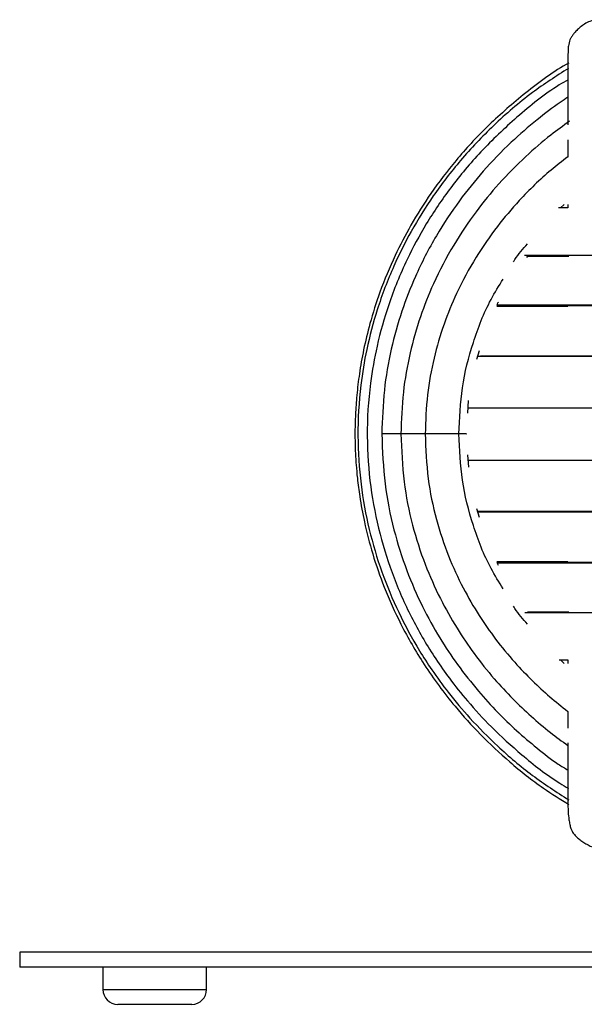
# Paper-space layout '_Derecha' of a CAD drawing. Header units: millimetres. Extents: x -200 to 200, y -56 to 638.
# Tile 1 of 9: x -110 to -34, y -56 to 77. Entities that reach past the tile are written whole.
import ezdxf

# ---------------------------------------------------------------- set-up
doc = ezdxf.new("R2010")
doc.units = ezdxf.units.MM

psp = doc.layouts.new('_Derecha')

# ---------------------------------------------------------------- linework, layer by layer
at = {"color": 7, "linetype": 'Continuous', "lineweight": 25}
for p, q in [((-37.42, 51.26), (-36.92, 51.73)), ((-36.44, 51.71), (-36.44, 51.26)), ((-36.44, 51.26), (-37.7, 51.26)), ((-41.95, 44.61), (-41.74, 44.89)), ((-48.64, 30.98), (-48.3, 32.15)), ((-49.86, 23.73), (-49.76, 25.42)), ((-49.74, 16.48), (-49.85, 18.15)), ((-48.28, 9.73), (-48.64, 10.88)), ((-45.75, 3.28), (-45.93, 3.68)), ((-36.92, -9.84), (-37.42, -9.37)), ((-36.44, -9.37), (-36.44, -9.83)), ((-110, -48.56), (-110, -50.56)), ((110, -48.56), (-110, -48.56)), ((110, -50.56), (-110, -50.56)), ((-98.84, -50.56), (-98.84, -53.56)), ((-84.91, -53.56), (-84.91, -50.56)), ((-98.84, -53.56), (-84.91, -53.56)), ((-86.91, -55.56), (-96.84, -55.56))]:
    psp.add_line(p, q, dxfattribs=at)
for centre, start, end in [((-96.84, -53.56), 180, 270), ((-86.91, -53.56), 270, 0)]:
    psp.add_arc(centre, 2, start, end, dxfattribs=at)
for points, knots in [([(-32.62, 76.51), (-32.91, 76.45), (-33.44, 76.35), (-34.16, 75.97), (-34.71, 75.56), (-35.14, 75.17), (-35.42, 74.86), (-35.64, 74.61), (-35.84, 74.36), (-35.98, 74.13), (-36.11, 73.88), (-36.31, 73.35), (-36.39, 72.71), (-36.42, 71.92), (-36.43, 70.92), (-36.44, 69.3), (-36.44, 66.83), (-36.44, 64.27), (-36.44, 62.67), (-36.44, 62.39)], [0, 0, 0, 0, 0.059242, 0.107445, 0.144758, 0.172544, 0.183103, 0.191677, 0.20499, 0.211456, 0.218649, 0.236681, 0.300688, 0.40114, 0.496715, 0.588892, 0.784698, 0.962005, 1, 1, 1, 1]), ([(-36.32, 70.68), (-36.44, 70.62), (-38.61, 69.42), (-42.33, 66.57), (-47.28, 62.29), (-51.39, 57.82), (-54.77, 53.4), (-57.48, 49.1), (-59.78, 44.68), (-61.62, 40.26), (-62.97, 36.01), (-63.85, 32.35), (-64.42, 29.14), (-64.77, 26.24), (-64.95, 23.65), (-65.02, 21.25), (-64.98, 19), (-64.87, 16.91), (-64.67, 14.79), (-64.34, 12.23), (-63.71, 8.83), (-62.66, 4.76), (-61.05, 0.15), (-58.8, -4.84), (-55.68, -10.24), (-52.05, -15.15), (-48.15, -19.48), (-44.18, -23.16), (-40.21, -26.33), (-37.44, -28.05), (-36.29, -28.77)], [0, 0, 0, 0, 0.003291, 0.061974, 0.11657, 0.167067, 0.213446, 0.255694, 0.293806, 0.338158, 0.37512, 0.405323, 0.432316, 0.45664, 0.478323, 0.497066, 0.516893, 0.534412, 0.549557, 0.570058, 0.598868, 0.63598, 0.67525, 0.720846, 0.77275, 0.830937, 0.873224, 0.918286, 0.966118, 1, 1, 1, 1]), ([(-36.36, 69.98), (-37.99, 68.93), (-41.55, 66.64), (-46.37, 62.46), (-50.81, 57.81), (-54.49, 53.03), (-57.46, 48.27), (-60.01, 43.18), (-62.03, 37.88), (-63.45, 32.52), (-64.39, 26.86), (-64.74, 20.8), (-64.32, 14.29), (-63.21, 8.18), (-61.49, 2.42), (-59.23, -3.02), (-56.87, -7.35), (-54.59, -10.89), (-52.36, -13.94), (-49.44, -17.4), (-45.7, -21.16), (-41.31, -24.91), (-37.96, -27.08), (-36.31, -28.14)], [0, 0, 0, 0, 0.049261, 0.107083, 0.161431, 0.2123, 0.25968, 0.303545, 0.356546, 0.403271, 0.444118, 0.501805, 0.556832, 0.609179, 0.659196, 0.708845, 0.75842, 0.784113, 0.815722, 0.85398, 0.898865, 0.950365, 1, 1, 1, 1]), ([(-36.41, 68.45), (-36.8, 68.22), (-39.25, 66.79), (-43.21, 63.57), (-48.1, 58.97), (-52.14, 54.14), (-55.43, 49.28), (-58.26, 44.05), (-60.5, 38.56), (-62.07, 32.98), (-63.12, 27.09), (-63.5, 20.75), (-63.03, 13.96), (-61.78, 7.58), (-59.87, 1.61), (-57.35, -4), (-54.74, -8.44), (-52.22, -12.04), (-49.76, -15.11), (-46.56, -18.59), (-42.44, -22.3), (-38.97, -25.06), (-36.75, -26.36), (-36.36, -26.59)], [0, 0, 0, 0, 0.0120005, 0.0746553, 0.1335473, 0.1886698, 0.2400069, 0.2875417, 0.344971, 0.3955847, 0.4398399, 0.5023711, 0.5619939, 0.6186969, 0.672856, 0.7266082, 0.7802668, 0.8080908, 0.8423252, 0.8837489, 0.9323393, 0.9880743, 1, 1, 1, 1]), ([(-36.43, 66.1), (-36.77, 65.87), (-38.19, 64.94), (-40.76, 62.97), (-44.27, 59.94), (-47.78, 56.31), (-51.15, 52.13), (-54.26, 47.42), (-56.82, 42.44), (-58.81, 37.34), (-60.23, 32.25), (-61.2, 26.73), (-61.33, 22.91), (-61.4, 20.94)], [0, 0, 0, 0, 0.022779, 0.094717, 0.180913, 0.281407, 0.376119, 0.480827, 0.595558, 0.68821, 0.786519, 0.890446, 1, 1, 1, 1]), ([(-36.2, 62.89), (-37.04, 62.28), (-39.08, 60.81), (-42.29, 58.04), (-45.67, 54.62), (-48.92, 50.65), (-51.92, 46.19), (-54.4, 41.45), (-56.33, 36.59), (-57.7, 31.73), (-58.65, 26.47), (-58.77, 22.82), (-58.84, 20.94)], [0, 0, 0, 0, 0.063154, 0.152294, 0.256229, 0.354204, 0.462545, 0.581269, 0.677178, 0.778953, 0.886571, 1, 1, 1, 1]), ([(-36.44, 60.41), (-36.44, 60.18), (-36.44, 59.47), (-36.44, 58.65), (-36.44, 58.09)], [0, 0, 0, 0, 0.317428, 1, 1, 1, 1]), ([(-36.44, 58.1), (-37.2, 57.52), (-39.52, 55.75), (-42.7, 52.62), (-46.05, 48.69), (-48.91, 44.55), (-51.3, 40.14), (-53.15, 35.6), (-54.49, 31.06), (-55.4, 26.13), (-55.52, 22.7), (-55.58, 20.94)], [0, 0, 0, 0, 0.065909, 0.202525, 0.307464, 0.423538, 0.550809, 0.653648, 0.762816, 0.878281, 1, 1, 1, 1]), ([(-43.72, 44.02), (-43.66, 44.13), (-43.14, 45.01), (-42.45, 45.78), (-41.83, 46.45)], [0, 0, 0, 0, 0.1191879, 1, 1, 1, 1]), ([(0, 44.89), (-2.42, 44.89), (-7.03, 44.89), (-13.47, 44.89), (-19.05, 44.89), (-23.75, 44.89), (-27.65, 44.89), (-30.79, 44.89), (-33.36, 44.89), (-35.75, 44.89), (-38.24, 44.89), (-40.49, 44.89), (-41.78, 44.89), (-42.25, 44.89)], [0, 0, 0, 0, 0.14482, 0.276223, 0.394203, 0.498758, 0.589871, 0.667531, 0.731733, 0.790999, 0.863286, 0.94918, 1, 1, 1, 1]), ([(-41.81, 44.8), (-40.57, 44.8), (-38.93, 44.8), (-36.81, 44.8), (-36.29, 44.8)], [0, 0, 0, 0, 0.755038, 1, 1, 1, 1]), ([(-51.07, 20.94), (-50.97, 23.02), (-50.79, 27.18), (-49.23, 33.24), (-47.34, 38.15), (-45.67, 40.82), (-45.1, 41.72)], [0, 0, 0, 0, 0.284302, 0.568834, 0.853737, 1, 1, 1, 1]), ([(-45.93, 38.21), (-45.9, 38.31), (-45.85, 38.45), (-45.77, 38.57), (-45.75, 38.6)], [0, 0, 0, 0, 0.760826, 1, 1, 1, 1]), ([(-45.98, 38.09), (-45.14, 38.09), (-43.11, 38.09), (-39.83, 38.09), (-37.28, 38.09), (-36.44, 38.09)], [0, 0, 0, 0, 0.322879, 0.7789, 1, 1, 1, 1]), ([(-45.95, 38.16), (-45.35, 38.16), (-43.53, 38.16), (-39.64, 38.16), (-34.39, 38.16), (-28.42, 38.16), (-21.88, 38.16), (-14.87, 38.16), (-7.52, 38.16), (-2.51, 38.16), (0, 38.16)], [0, 0, 0, 0, 0.066223, 0.199378, 0.33262, 0.465948, 0.599371, 0.732864, 0.866418, 1, 1, 1, 1]), ([(0, 38.21), (-1.7, 38.21), (-5, 38.21), (-9.75, 38.21), (-14.75, 38.21), (-19.8, 38.21), (-24.7, 38.21), (-28.75, 38.21), (-32.03, 38.21), (-34.71, 38.21), (-37.19, 38.21), (-39.8, 38.21), (-42.64, 38.21), (-44.76, 38.21), (-45.77, 38.21), (-45.93, 38.21)], [0, 0, 0, 0, 0.091895, 0.178191, 0.25889, 0.369424, 0.467373, 0.552736, 0.625506, 0.685676, 0.741173, 0.808859, 0.889298, 0.982515, 1, 1, 1, 1]), ([(0, 31.38), (-1.75, 31.38), (-5.15, 31.38), (-10.04, 31.38), (-15.18, 31.38), (-20.39, 31.38), (-25.43, 31.38), (-29.61, 31.38), (-32.99, 31.38), (-35.75, 31.38), (-38.31, 31.37), (-41.01, 31.37), (-43.95, 31.37), (-46.58, 31.36), (-48.01, 31.36), (-48.57, 31.35)], [0, 0, 0, 0, 0.088152, 0.170936, 0.24836, 0.354394, 0.448358, 0.530265, 0.600095, 0.657844, 0.711045, 0.775927, 0.853053, 0.942443, 1, 1, 1, 1]), ([(-48.56, 31.38), (-47.37, 31.37), (-44.97, 31.37), (-40.72, 31.37), (-36.32, 31.36), (-31.96, 31.36), (-27.25, 31.36), (-22.21, 31.36), (-16.91, 31.35), (-11.4, 31.35), (-5.74, 31.35), (-1.91, 31.35), (0, 31.35)], [0, 0, 0, 0, 0.122028, 0.247247, 0.341221, 0.43523, 0.529272, 0.623345, 0.717459, 0.811604, 0.905782, 1, 1, 1, 1]), ([(-48.52, 31.39), (-47.56, 31.39), (-45.35, 31.39), (-40.93, 31.39), (-35.49, 31.39), (-29.32, 31.39), (-22.57, 31.39), (-15.33, 31.39), (-7.75, 31.39), (-2.58, 31.39), (0, 31.39)], [0, 0, 0, 0, 0.098762, 0.227341, 0.355977, 0.484681, 0.613443, 0.742265, 0.871118, 1, 1, 1, 1]), ([(-49.82, 24.44), (-48.66, 24.44), (-46.25, 24.44), (-41.49, 24.44), (-37.68, 24.44), (-35.31, 24.44), (-35.04, 24.44)], [0, 0, 0, 0, 0.299657, 0.627926, 0.956241, 1, 1, 1, 1]), ([(-49.78, 24.44), (-48.67, 24.44), (-46.28, 24.44), (-41.61, 24.44), (-36.04, 24.44), (-29.76, 24.44), (-22.89, 24.44), (-15.54, 24.44), (-7.86, 24.44), (-2.62, 24.44), (0, 24.44)], [0, 0, 0, 0, 0.110826, 0.237861, 0.364907, 0.491936, 0.618952, 0.745969, 0.872991, 1, 1, 1, 1]), ([(-58.84, 20.94), (-58.88, 20.94), (-59.19, 20.94), (-59.84, 20.94), (-60.64, 20.94), (-61.18, 20.94), (-61.44, 20.94), (-61.38, 20.94), (-61.37, 20.94)], [0, 0, 0, 0, 0.027818, 0.185522, 0.445659, 0.703729, 0.961799, 1, 1, 1, 1]), ([(-61.4, 20.94), (-61.31, 18.7), (-61.15, 14.38), (-59.91, 8.23), (-58.18, 2.74), (-56.07, -2.11), (-53.75, -6.3), (-51.23, -10.08), (-48.62, -13.4), (-45.95, -16.34), (-43.32, -18.88), (-40.59, -21.18), (-38.32, -23.01), (-36.84, -23.88), (-36.4, -24.14)], [0, 0, 0, 0, 0.125235, 0.24146, 0.348652, 0.446819, 0.535957, 0.616067, 0.700333, 0.771707, 0.83766, 0.904245, 0.971462, 1, 1, 1, 1]), ([(-58.84, 20.94), (-58.75, 18.8), (-58.59, 14.67), (-57.4, 8.81), (-55.72, 3.57), (-53.67, -1.03), (-51.43, -5.02), (-49, -8.61), (-46.49, -11.76), (-43.91, -14.54), (-41.39, -16.94), (-38.92, -19.03), (-37.21, -20.27), (-36.42, -20.85)], [0, 0, 0, 0, 0.130333, 0.251299, 0.362843, 0.46499, 0.557725, 0.641064, 0.728737, 0.80299, 0.871538, 0.940744, 1, 1, 1, 1]), ([(-55.58, 20.94), (-55.67, 20.94), (-56.02, 20.94), (-56.76, 20.94), (-57.66, 20.94), (-58.38, 20.94), (-58.8, 20.94), (-58.79, 20.94), (-58.78, 20.94)], [0, 0, 0, 0, 0.044026, 0.183659, 0.413987, 0.642484, 0.870981, 1, 1, 1, 1]), ([(-55.58, 20.94), (-55.5, 18.94), (-55.35, 15.07), (-54.19, 9.58), (-52.57, 4.68), (-50.6, 0.39), (-48.45, -3.32), (-46.13, -6.65), (-43.72, -9.56), (-41.27, -12.12), (-38.89, -14.32), (-37.25, -15.62), (-36.44, -16.27)], [0, 0, 0, 0, 0.138851, 0.26771, 0.386523, 0.495281, 0.594004, 0.682722, 0.77603, 0.855072, 0.927929, 1, 1, 1, 1]), ([(-51.07, 20.94), (-51.26, 20.94), (-51.67, 20.94), (-52.39, 20.94), (-53.29, 20.94), (-54.23, 20.94), (-55.01, 20.94), (-55.51, 20.94), (-55.53, 20.94), (-55.54, 20.94)], [0, 0, 0, 0, 0.088659, 0.189041, 0.302801, 0.49045, 0.676609, 0.862767, 1, 1, 1, 1]), ([(-45.1, 0.17), (-45.67, 1.08), (-47.34, 3.74), (-49.23, 8.65), (-50.79, 14.71), (-50.97, 18.87), (-51.07, 20.94)], [0, 0, 0, 0, 0.146064, 0.431037, 0.715632, 1, 1, 1, 1]), ([(-50.07, 20.94), (-50.06, 20.94), (-50.01, 20.94), (-50.19, 20.94), (-50.54, 20.94), (-50.9, 20.94), (-51.07, 20.94)], [0, 0, 0, 0, 0.142449, 0.464624, 0.748913, 1, 1, 1, 1]), ([(-49.77, 17.44), (-48.66, 17.44), (-46.28, 17.44), (-41.61, 17.44), (-36.04, 17.44), (-29.76, 17.44), (-22.89, 17.44), (-15.54, 17.44), (-7.86, 17.44), (-2.62, 17.44), (0, 17.44)], [0, 0, 0, 0, 0.1104861, 0.2375703, 0.364664, 0.4917422, 0.6188067, 0.7458722, 0.8729426, 1, 1, 1, 1]), ([(0, 10.54), (-1.72, 10.54), (-5.05, 10.54), (-9.84, 10.54), (-14.88, 10.54), (-19.98, 10.54), (-24.92, 10.54), (-29.01, 10.54), (-32.31, 10.54), (-35.01, 10.54), (-37.51, 10.54), (-40.13, 10.54), (-42.97, 10.54), (-45.93, 10.54), (-47.67, 10.53), (-48.58, 10.53)], [0, 0, 0, 0, 0.084728, 0.164292, 0.238691, 0.340583, 0.430857, 0.509517, 0.576558, 0.631979, 0.683103, 0.745436, 0.819464, 0.905177, 1, 1, 1, 1]), ([(-48.57, 10.52), (-48.3, 10.52), (-47.48, 10.52), (-45.96, 10.51), (-43.95, 10.52), (-41.52, 10.51), (-38.4, 10.51), (-34.46, 10.51), (-29.61, 10.51), (-23.73, 10.51), (-17.65, 10.51), (-11.64, 10.51), (-5.97, 10.51), (-2.03, 10.51), (0, 10.51)], [0, 0, 0, 0, 0.0278249, 0.085739, 0.1387503, 0.2033754, 0.2802936, 0.3695037, 0.4710113, 0.5848075, 0.710871, 0.8017874, 0.8981624, 1, 1, 1, 1]), ([(-48.52, 10.49), (-47.56, 10.49), (-45.35, 10.49), (-40.93, 10.49), (-35.49, 10.49), (-29.32, 10.49), (-22.57, 10.49), (-15.33, 10.49), (-7.75, 10.49), (-2.58, 10.49), (0, 10.49)], [0, 0, 0, 0, 0.0988047, 0.2273776, 0.356008, 0.4847057, 0.6134617, 0.7422776, 0.8711242, 1, 1, 1, 1]), ([(-36.44, 3.81), (-37.18, 3.81), (-38.92, 3.81), (-41.55, 3.81), (-44.04, 3.81), (-45.39, 3.81), (-45.95, 3.81)], [0, 0, 0, 0, 0.197412, 0.468075, 0.781447, 1, 1, 1, 1]), ([(-45.95, 3.73), (-45.35, 3.73), (-43.53, 3.73), (-39.64, 3.73), (-34.39, 3.73), (-28.42, 3.73), (-21.88, 3.73), (-14.87, 3.73), (-7.52, 3.73), (-2.51, 3.73), (0, 3.73)], [0, 0, 0, 0, 0.066146, 0.199312, 0.332565, 0.465904, 0.599337, 0.732842, 0.866407, 1, 1, 1, 1]), ([(-45.89, 3.68), (-45.44, 3.68), (-44.46, 3.68), (-42.65, 3.68), (-40.3, 3.68), (-37.28, 3.68), (-33.46, 3.68), (-28.75, 3.68), (-23.05, 3.68), (-17.14, 3.68), (-11.31, 3.68), (-5.8, 3.68), (-1.97, 3.68), (0, 3.68)], [0, 0, 0, 0, 0.045125, 0.100496, 0.167985, 0.248324, 0.341512, 0.447539, 0.566389, 0.69806, 0.793004, 0.893647, 1, 1, 1, 1]), ([(-41.83, -4.56), (-42.45, -3.89), (-43.14, -3.12), (-43.66, -2.24), (-43.72, -2.14)], [0, 0, 0, 0, 0.8814679, 1, 1, 1, 1]), ([(-42.19, -3), (-41.82, -3), (-40.77, -3), (-38.72, -3), (-35.83, -3), (-32.17, -3), (-27.64, -3), (-22.16, -3), (-16.49, -3), (-10.88, -3), (-5.58, -3), (-1.89, -3), (0, -3)], [0, 0, 0, 0, 0.038334, 0.11048, 0.196376, 0.29601, 0.409367, 0.53644, 0.677205, 0.778716, 0.886303, 1, 1, 1, 1]), ([(-41.83, -2.91), (-40.58, -2.91), (-38.94, -2.91), (-36.81, -2.91), (-36.29, -2.91)], [0, 0, 0, 0, 0.755963, 1, 1, 1, 1]), ([(-37.61, -9.37), (-37.26, -9.37), (-36.88, -9.37), (-36.46, -9.37), (-36.44, -9.37)], [0, 0, 0, 0, 0.946384, 1, 1, 1, 1]), ([(-36.44, -16.27), (-36.44, -16.91), (-36.44, -17.71), (-36.44, -18.38), (-36.44, -18.52)], [0, 0, 0, 0, 0.805235, 1, 1, 1, 1]), ([(-36.44, -20.48), (-36.44, -20.88), (-36.44, -22.54), (-36.44, -24.97), (-36.45, -27.81), (-36.42, -29.75), (-36.26, -30.97), (-36.15, -31.55), (-36.02, -32.02), (-35.8, -32.46), (-35.56, -32.78), (-35.3, -33.08), (-34.97, -33.35), (-34.66, -33.6), (-34.29, -33.85), (-33.82, -34.15), (-33.21, -34.43), (-32.56, -34.63), (-32.17, -34.63), (-31.96, -34.63)], [0, 0, 0, 0, 0.054302, 0.22461, 0.399548, 0.595482, 0.64726, 0.699383, 0.746285, 0.77438, 0.785072, 0.794359, 0.81253, 0.822498, 0.833666, 0.861581, 0.898452, 0.944585, 1, 1, 1, 1])]:
    psp.add_open_spline(points, degree=3, knots=knots, dxfattribs=at)

doc.saveas('drawing.dxf')
